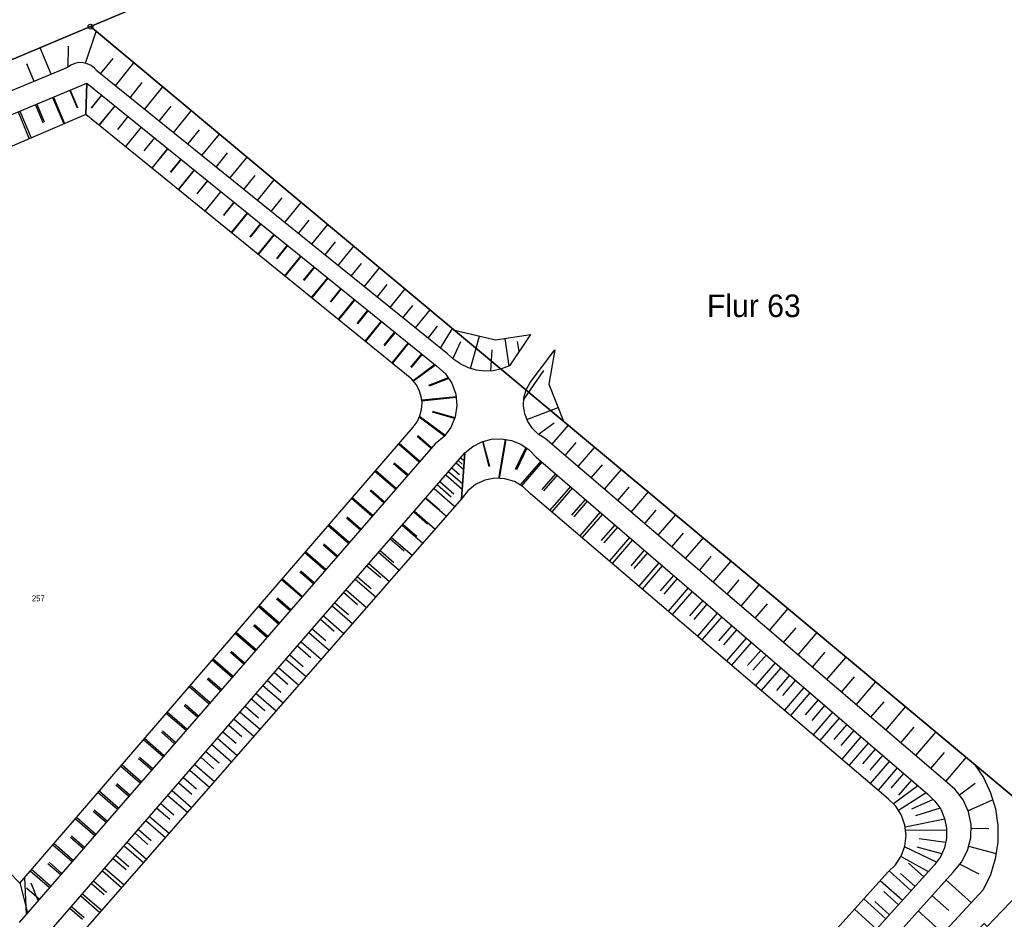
# Model space of a CAD drawing. Extents: x 2408905 to 4819478, y 5786105 to 11573663.
# Tile 36 of 39: x 2409927 to 2410029, y 5787143 to 5787236. Entities that reach past the tile are written whole.
import ezdxf

# ---------------------------------------------------------------- set-up
doc = ezdxf.new("R2010")
doc.units = 0
for name, color, linetype in [('K100-FLST_GRENZEN', 40, 'Continuous'), ('K100-FLUR_GRENZEN', 7, 'Continuous'), ('K105-FLST_NUMMERN', 40, 'Continuous'), ('K125-GEB_LINIEN', 40, 'Continuous'), ('K140-KATASTERTOPO', 7, 'Continuous')]:
    doc.layers.add(name, color=color, linetype=linetype)
doc.styles.add('SIMPLEX', font='CONTINUOUS')

# ---------------------------------------------------------------- blocks, each defined once
blk = doc.blocks.new('GRENZSTEIN')
at = {"color": 7, "linetype": 'Continuous'}
blk.add_circle((0, 0), 0.75, dxfattribs=at)

msp = doc.modelspace()

# ---------------------------------------------------------------- linework, layer by layer
at = {"layer": 'K100-FLST_GRENZEN', "color": 250}
for points in [[(2409764.417, 5787154.041), (2409781.871, 5787167.123), (2409802.652, 5787179.747), (2409823.386, 5787190.475), (2409850.278, 5787201.352), (2409863.209, 5787206.464), (2409867.111, 5787208.006), (2409884.332, 5787214.813), (2409920.388, 5787229.35), (2409934.665, 5787235.35), (2409957.799, 5787245.073), (2409983.677, 5787256.525), (2409990.434, 5787259.16), (2410030.15, 5787274.647)], [(2410030.15, 5787274.647), (2409990.434, 5787259.16), (2409983.677, 5787256.525), (2409957.799, 5787245.073), (2409934.665, 5787235.35), (2410034.396, 5787152.102)]]:
    msp.add_lwpolyline(points, dxfattribs=at)
msp.add_lwpolyline([(2409819.934, 5787152.584), (2409852.808, 5787097.587), (2409859.184, 5787086.92), (2409874.792, 5787060.81), (2409969.732, 5787087.821), (2409977.716, 5787090.092), (2409991.49, 5787094.011), (2410025.658, 5787103.732), (2410032.442, 5787093.708), (2410038.44, 5787098.072), (2410071.395, 5787063.559), (2410082.327, 5787070.098), (2410111.635, 5787087.629), (2410044.161, 5787143.949), (2410034.396, 5787152.102), (2409934.665, 5787235.35), (2409920.388, 5787229.35), (2409884.332, 5787214.813), (2409867.111, 5787208.006), (2409863.209, 5787206.464), (2409850.278, 5787201.352)], close=True, dxfattribs=at)
at = {"layer": 'K125-GEB_LINIEN', "color": 250}
msp.add_lwpolyline([(2410046.147, 5787133.178), (2410050.608, 5787137.866), (2410042.833, 5787144.602), (2410035.395, 5787150.472), (2410027.441, 5787142.208), (2410027.141, 5787142.502), (2410026.7, 5787142.052), (2410027.093, 5787141.668), (2410017.254, 5787131.628), (2410024.377, 5787125.158), (2410034.624, 5787135.738), (2410042.252, 5787129.086)], close=True, dxfattribs=at)
at = {"layer": 'K140-KATASTERTOPO', "color": 250}
for points in [[(2409920.388, 5787229.35, 0), (2409934.665, 5787235.35, 0), (2409972.348, 5787203.908, 0), (2409976.568, 5787202.908, 0), (2409980.197, 5787203.473, 0), (2409980.197, 5787203.473, 0), (2409978.024, 5787200.219, 0), (2409977.207, 5787199.907, 0), (2409976.352, 5787199.729, 0), (2409975.479, 5787199.689, 0), (2409974.61, 5787199.788, 0), (2409973.768, 5787200.024, 0), (2409972.975, 5787200.391, 0), (2409972.25, 5787200.88, 0), (2409971.612, 5787201.477, 0), (2409935.366, 5787230.732, 0), (2409935.079, 5787231.062, 0), (2409934.73, 5787231.326, 0), (2409934.334, 5787231.511, 0), (2409933.908, 5787231.61, 0), (2409933.471, 5787231.618, 0), (2409933.042, 5787231.535, 0), (2409932.639, 5787231.365, 0), (2409932.28, 5787231.115, 0), (2409825.092, 5787186.576, 0)], [(2409920.388, 5787229.35, 0), (2409934.665, 5787235.35, 0), (2409972.348, 5787203.908, 0), (2409976.568, 5787202.908, 0), (2409980.197, 5787203.473, 0), (2409980.197, 5787203.473, 0), (2409978.024, 5787200.219, 0), (2409977.207, 5787199.907, 0), (2409976.352, 5787199.729, 0), (2409975.479, 5787199.689, 0), (2409974.61, 5787199.788, 0), (2409973.768, 5787200.024, 0), (2409972.975, 5787200.391, 0), (2409972.25, 5787200.88, 0), (2409971.612, 5787201.477, 0), (2409935.366, 5787230.732, 0), (2409935.079, 5787231.062, 0), (2409934.73, 5787231.326, 0), (2409934.334, 5787231.511, 0), (2409933.908, 5787231.61, 0), (2409933.471, 5787231.618, 0), (2409933.042, 5787231.535, 0), (2409932.639, 5787231.365, 0), (2409932.28, 5787231.115, 0), (2409825.092, 5787186.576, 0)], [(2409934.142, 5787231.555, 0), (2409935.27, 5787234.845, 0)], [(2409934.142, 5787231.556, 0), (2409935.27, 5787234.845, 0)], [(2409930.6, 5787230.417, 0), (2409929.46, 5787233.162, 0)], [(2409930.6, 5787230.417, 0), (2409929.46, 5787233.162, 0)], [(2409932.366, 5787231.175, 0), (2409932.383, 5787233.321, 0)], [(2409932.366, 5787231.175, 0), (2409932.383, 5787233.321, 0)], [(2409928.827, 5787229.68, 0), (2409928.069, 5787231.506, 0)], [(2409928.827, 5787229.68, 0), (2409928.069, 5787231.506, 0)], [(2409935.711, 5787230.454, 0), (2409937.004, 5787232.057, 0)], [(2409935.711, 5787230.454, 0), (2409937.004, 5787232.057, 0)], [(2409937.241, 5787229.219, 0), (2409939.162, 5787231.598, 0)], [(2409937.241, 5787229.219, 0), (2409939.162, 5787231.598, 0)], [(2409874.894, 5787200.78, 0), (2409927.34, 5787146.67, 0), (2409968.066, 5787193.9, 0), (2409968.467, 5787194.449, 0), (2409968.758, 5787195.062, 0), (2409968.928, 5787195.72, 0), (2409968.973, 5787196.398, 0), (2409968.89, 5787197.072, 0), (2409968.682, 5787197.719, 0), (2409968.356, 5787198.315, 0), (2409967.925, 5787198.84, 0), (2409934.177, 5787226.258, 0), (2409934.293, 5787229.49, 0), (2409934.293, 5787229.49, 0), (2409970.504, 5787200.202, 0), (2409971.394, 5787199.414, 0), (2409972.064, 5787198.432, 0), (2409972.471, 5787197.315, 0), (2409972.592, 5787196.133, 0), (2409972.418, 5787194.957, 0), (2409971.961, 5787193.859, 0), (2409971.249, 5787192.908, 0), (2409970.324, 5787192.161, 0), (2409927.289, 5787142.591, 0)], [(2409874.894, 5787200.78, 0), (2409927.34, 5787146.67, 0), (2409968.066, 5787193.9, 0), (2409968.467, 5787194.449, 0), (2409968.758, 5787195.062, 0), (2409968.928, 5787195.72, 0), (2409968.973, 5787196.398, 0), (2409968.89, 5787197.072, 0), (2409968.682, 5787197.719, 0), (2409968.356, 5787198.315, 0), (2409967.925, 5787198.84, 0), (2409934.177, 5787226.258, 0), (2409934.293, 5787229.49, 0), (2409934.293, 5787229.49, 0), (2409970.504, 5787200.202, 0), (2409971.394, 5787199.414, 0), (2409972.064, 5787198.432, 0), (2409972.471, 5787197.315, 0), (2409972.592, 5787196.133, 0), (2409972.418, 5787194.957, 0), (2409971.961, 5787193.859, 0), (2409971.249, 5787192.908, 0), (2409970.324, 5787192.161, 0), (2409927.289, 5787142.591, 0)], [(2409938.761, 5787227.992, 0), (2409940.028, 5787229.562, 0)], [(2409938.761, 5787227.992, 0), (2409940.028, 5787229.562, 0)], [(2409932.523, 5787228.751, 0), (2409933.28, 5787226.94, 0)], [(2409932.564, 5787228.768, 0), (2409933.321, 5787226.958, 0)], [(2409940.269, 5787226.774, 0), (2409942.15, 5787229.104, 0)], [(2409940.27, 5787226.774, 0), (2409942.15, 5787229.104, 0)], [(2409929.099, 5787227.32, 0), (2409929.865, 5787225.486, 0)], [(2409930.748, 5787228.009, 0), (2409931.891, 5787225.275, 0)], [(2409930.836, 5787228.045, 0), (2409931.977, 5787225.313, 0)], [(2409935.81, 5787228.263, 0), (2409934.726, 5787226.923, 0)], [(2409935.813, 5787228.261, 0), (2409934.728, 5787226.921, 0)], [(2409927.175, 5787226.516, 0), (2409928.332, 5787223.746, 0)], [(2409927.355, 5787226.591, 0), (2409928.512, 5787223.823, 0)], [(2409928.966, 5787227.264, 0), (2409929.732, 5787225.43, 0)], [(2409937.174, 5787227.159, 0), (2409935.546, 5787225.146, 0)], [(2409937.179, 5787227.156, 0), (2409935.551, 5787225.142, 0)], [(2409941.768, 5787225.565, 0), (2409943.008, 5787227.102, 0)], [(2409941.768, 5787225.565, 0), (2409943.008, 5787227.102, 0)], [(2409943.255, 5787224.365, 0), (2409945.096, 5787226.646, 0)], [(2409943.255, 5787224.365, 0), (2409945.096, 5787226.646, 0)], [(2409938.54, 5787226.055, 0), (2409937.453, 5787224.711, 0)], [(2409938.547, 5787226.049, 0), (2409937.46, 5787224.705, 0)], [(2409939.907, 5787224.949, 0), (2409938.274, 5787222.93, 0)], [(2409939.917, 5787224.941, 0), (2409938.283, 5787222.922, 0)], [(2409944.732, 5787223.173, 0), (2409945.947, 5787224.678, 0)], [(2409944.732, 5787223.173, 0), (2409945.946, 5787224.678, 0)], [(2409941.276, 5787223.842, 0), (2409940.185, 5787222.494, 0)], [(2409941.287, 5787223.833, 0), (2409940.197, 5787222.484, 0)], [(2409946.198, 5787221.989, 0), (2409948.001, 5787224.223, 0)], [(2409946.198, 5787221.989, 0), (2409948.001, 5787224.223, 0)], [(2409942.645, 5787222.735, 0), (2409941.007, 5787220.709, 0)], [(2409942.659, 5787222.723, 0), (2409941.021, 5787220.698, 0)], [(2409947.654, 5787220.814, 0), (2409948.843, 5787222.287, 0)], [(2409947.654, 5787220.814, 0), (2409948.843, 5787222.287, 0)], [(2409944.016, 5787221.626, 0), (2409942.922, 5787220.273, 0)], [(2409944.033, 5787221.612, 0), (2409942.939, 5787220.26, 0)], [(2409949.1, 5787219.647, 0), (2409950.864, 5787221.834, 0)], [(2409949.1, 5787219.647, 0), (2409950.864, 5787221.833, 0)], [(2409945.388, 5787220.516, 0), (2409943.745, 5787218.484, 0)], [(2409945.407, 5787220.501, 0), (2409943.764, 5787218.469, 0)], [(2409946.762, 5787219.405, 0), (2409945.665, 5787218.049, 0)], [(2409946.783, 5787219.388, 0), (2409945.686, 5787218.031, 0)], [(2409950.535, 5787218.489, 0), (2409951.699, 5787219.931, 0)], [(2409950.535, 5787218.489, 0), (2409951.699, 5787219.931, 0)], [(2409951.96, 5787217.338, 0), (2409953.687, 5787219.478, 0)], [(2409951.96, 5787217.338, 0), (2409953.687, 5787219.478, 0)], [(2409948.137, 5787218.293, 0), (2409946.489, 5787216.255, 0)], [(2409948.161, 5787218.274, 0), (2409946.513, 5787216.236, 0)], [(2409949.513, 5787217.18, 0), (2409948.413, 5787215.819, 0)], [(2409949.539, 5787217.159, 0), (2409948.439, 5787215.798, 0)], [(2409953.375, 5787216.196, 0), (2409954.514, 5787217.607, 0)], [(2409953.375, 5787216.196, 0), (2409954.514, 5787217.607, 0)], [(2409954.78, 5787215.062, 0), (2409956.47, 5787217.156, 0)], [(2409954.78, 5787215.062, 0), (2409956.47, 5787217.156, 0)], [(2409950.891, 5787216.066, 0), (2409949.238, 5787214.022, 0)], [(2409950.919, 5787216.043, 0), (2409949.266, 5787213.999, 0)], [(2409956.175, 5787213.936, 0), (2409957.29, 5787215.317, 0)], [(2409956.175, 5787213.936, 0), (2409957.29, 5787215.317, 0)], [(2409952.269, 5787214.95, 0), (2409951.166, 5787213.586, 0)], [(2409952.3, 5787214.926, 0), (2409951.197, 5787213.561, 0)], [(2409957.56, 5787212.818, 0), (2409959.214, 5787214.867, 0)], [(2409957.561, 5787212.818, 0), (2409959.214, 5787214.867, 0)], [(2409953.65, 5787213.834, 0), (2409951.992, 5787211.785, 0)], [(2409953.683, 5787213.807, 0), (2409952.025, 5787211.758, 0)], [(2409958.936, 5787211.708, 0), (2409960.026, 5787213.059, 0)], [(2409958.936, 5787211.708, 0), (2409960.026, 5787213.059, 0)], [(2409955.031, 5787212.717, 0), (2409953.924, 5787211.348, 0)], [(2409955.066, 5787212.688, 0), (2409953.96, 5787211.32, 0)], [(2409960.301, 5787210.606, 0), (2409961.919, 5787212.61, 0)], [(2409960.301, 5787210.606, 0), (2409961.919, 5787212.61, 0)], [(2409956.414, 5787211.598, 0), (2409954.751, 5787209.543, 0)], [(2409956.452, 5787211.568, 0), (2409954.789, 5787209.512, 0)], [(2409957.798, 5787210.479, 0), (2409956.688, 5787209.106, 0)], [(2409957.838, 5787210.446, 0), (2409956.728, 5787209.074, 0)], [(2409961.657, 5787209.512, 0), (2409962.724, 5787210.833, 0)], [(2409961.657, 5787209.512, 0), (2409962.723, 5787210.833, 0)], [(2409963.003, 5787208.425, 0), (2409964.585, 5787210.385, 0)], [(2409963.003, 5787208.425, 0), (2409964.585, 5787210.385, 0)], [(2409959.183, 5787209.358, 0), (2409957.516, 5787207.297, 0)], [(2409959.226, 5787209.324, 0), (2409957.558, 5787207.262, 0)], [(2409960.57, 5787208.237, 0), (2409959.457, 5787206.86, 0)], [(2409960.615, 5787208.2, 0), (2409959.502, 5787206.824, 0)], [(2409964.34, 5787207.346, 0), (2409965.383, 5787208.639, 0)], [(2409964.34, 5787207.346, 0), (2409965.383, 5787208.639, 0)], [(2409965.667, 5787206.275, 0), (2409967.214, 5787208.192, 0)], [(2409965.667, 5787206.275, 0), (2409967.214, 5787208.192, 0)], [(2409961.958, 5787207.114, 0), (2409960.286, 5787205.046, 0)], [(2409962.005, 5787207.076, 0), (2409960.333, 5787205.008, 0)], [(2409963.348, 5787205.99, 0), (2409962.231, 5787204.61, 0)], [(2409963.397, 5787205.95, 0), (2409962.281, 5787204.569, 0)], [(2409966.985, 5787205.212, 0), (2409968.005, 5787206.475, 0)], [(2409966.985, 5787205.212, 0), (2409968.005, 5787206.475, 0)], [(2409968.293, 5787204.156, 0), (2409969.806, 5787206.029, 0)], [(2409968.293, 5787204.156, 0), (2409969.806, 5787206.029, 0)], [(2409964.739, 5787204.865, 0), (2409963.061, 5787202.791, 0)], [(2409964.79, 5787204.823, 0), (2409963.113, 5787202.749, 0)], [(2409969.592, 5787203.107, 0), (2409970.589, 5787204.342, 0)], [(2409969.592, 5787203.107, 0), (2409970.589, 5787204.342, 0)], [(2409970.882, 5787202.066, 0), (2409972.127, 5787204.092, 0)], [(2409970.882, 5787202.066, 0), (2409972.127, 5787204.092, 0)], [(2409966.131, 5787203.739, 0), (2409965.011, 5787202.355, 0)], [(2409966.185, 5787203.695, 0), (2409965.065, 5787202.311, 0)], [(2409973.988, 5787199.962, 0), (2409974.923, 5787203.298, 0)], [(2409973.988, 5787199.962, 0), (2409974.923, 5787203.298, 0)], [(2409977.982, 5787200.203, 0), (2409977.593, 5787203.068, 0)], [(2409977.982, 5787200.203, 0), (2409977.593, 5787203.068, 0)], [(2409967.524, 5787202.612, 0), (2409965.842, 5787200.532, 0)], [(2409967.581, 5787202.566, 0), (2409965.898, 5787200.487, 0)], [(2409972.17, 5787200.954, 0), (2409972.987, 5787202.758, 0)], [(2409972.17, 5787200.954, 0), (2409972.987, 5787202.758, 0)], [(2409976.091, 5787199.717, 0), (2409976.234, 5787201.886, 0)], [(2409976.091, 5787199.717, 0), (2409976.234, 5787201.886, 0)], [(2409979.015, 5787201.703, 0), (2409978.87, 5787202.738, 0)], [(2409979.015, 5787201.703, 0), (2409978.87, 5787202.738, 0)], [(2409980.853, 5787099.848, 0), (2410023.922, 5787147.832, 0), (2410024.793, 5787148.869, 0), (2410025.412, 5787150.074, 0), (2410025.748, 5787151.386, 0), (2410025.784, 5787152.74, 0), (2410025.518, 5787154.069, 0), (2410024.964, 5787155.305, 0), (2410024.15, 5787156.387, 0), (2410023.115, 5787157.261, 0), (2409981.727, 5787192.718, 0), (2409981.003, 5787193.162, 0), (2409980.391, 5787193.751, 0), (2409979.919, 5787194.457, 0), (2409979.609, 5787195.247, 0), (2409979.476, 5787196.086, 0), (2409979.525, 5787196.934, 0), (2409979.755, 5787197.752, 0), (2409980.154, 5787198.501, 0), (2409982.725, 5787201.879, 0), (2409982.094, 5787198.322, 0), (2409983.626, 5787194.497, 0), (2410026.111, 5787159.049, 0), (2410027.069, 5787157.603, 0), (2410027.805, 5787156.033, 0), (2410028.304, 5787154.372, 0), (2410028.555, 5787152.656, 0), (2410028.553, 5787150.922, 0), (2410028.298, 5787149.207, 0), (2410027.795, 5787147.547, 0), (2410027.055, 5787145.979, 0), (2409981.018, 5787096.215, 0)], [(2409980.853, 5787099.848, 0), (2410023.922, 5787147.832, 0), (2410024.793, 5787148.869, 0), (2410025.412, 5787150.074, 0), (2410025.748, 5787151.386, 0), (2410025.784, 5787152.74, 0), (2410025.518, 5787154.069, 0), (2410024.964, 5787155.305, 0), (2410024.15, 5787156.387, 0), (2410023.115, 5787157.261, 0), (2409981.727, 5787192.718, 0), (2409981.003, 5787193.162, 0), (2409980.391, 5787193.751, 0), (2409979.919, 5787194.457, 0), (2409979.609, 5787195.247, 0), (2409979.476, 5787196.086, 0), (2409979.525, 5787196.934, 0), (2409979.755, 5787197.752, 0), (2409980.154, 5787198.501, 0), (2409982.725, 5787201.879, 0), (2409982.094, 5787198.322, 0), (2409983.626, 5787194.497, 0), (2410026.111, 5787159.049, 0), (2410027.069, 5787157.603, 0), (2410027.805, 5787156.033, 0), (2410028.304, 5787154.372, 0), (2410028.555, 5787152.656, 0), (2410028.553, 5787150.922, 0), (2410028.298, 5787149.207, 0), (2410027.795, 5787147.547, 0), (2410027.055, 5787145.979, 0), (2409981.018, 5787096.215, 0)], [(2409968.919, 5787201.484, 0), (2409967.796, 5787200.096, 0)], [(2409968.978, 5787201.436, 0), (2409967.855, 5787200.048, 0)], [(2409970.315, 5787200.355, 0), (2409968.043, 5787198.696, 0)], [(2409970.376, 5787200.305, 0), (2409968.094, 5787198.634, 0)], [(2409971.688, 5787198.983, 0), (2409969.658, 5787198.188, 0)], [(2409971.735, 5787198.915, 0), (2409969.7, 5787198.116, 0)], [(2409979.515, 5787196.755, 0), (2409981.581, 5787199.756, 0)], [(2409979.515, 5787196.755, 0), (2409981.581, 5787199.756, 0)], [(2409972.499, 5787197.038, 0), (2409968.939, 5787196.673, 0)], [(2409972.508, 5787196.952, 0), (2409968.95, 5787196.588, 0)], [(2409979.836, 5787194.669, 0), (2409983.052, 5787195.931, 0)], [(2409979.836, 5787194.669, 0), (2409983.052, 5787195.931, 0)], [(2409971.292, 5787192.965, 0), (2409968.688, 5787194.914, 0)], [(2409971.347, 5787193.039, 0), (2409968.729, 5787195, 0)], [(2409972.344, 5787194.78, 0), (2409970.068, 5787195.424, 0)], [(2409972.379, 5787194.862, 0), (2409970.084, 5787195.515, 0)], [(2409981.009, 5787193.159, 0), (2409982.641, 5787194.333, 0)], [(2409981.009, 5787193.158, 0), (2409982.641, 5787194.333, 0)], [(2409982.426, 5787192.119, 0), (2409984.114, 5787194.09, 0)], [(2409982.426, 5787192.119, 0), (2409984.114, 5787194.09, 0)], [(2409969.904, 5787191.677, 0), (2409968.472, 5787192.92, 0)], [(2409969.967, 5787191.75, 0), (2409968.535, 5787192.993, 0)], [(2409975.679, 5787101.677, 0), (2410017.177, 5787147.815, 0), (2410017.963, 5787148.574, 0), (2410018.557, 5787149.491, 0), (2410018.929, 5787150.518, 0), (2410019.06, 5787151.603, 0), (2410018.943, 5787152.689, 0), (2410018.584, 5787153.721, 0), (2410018.002, 5787154.645, 0), (2410017.226, 5787155.414, 0), (2409980.207, 5787186.989, 0), (2409979.455, 5787187.719, 0), (2409978.55, 5787188.248, 0), (2409977.545, 5787188.545, 0), (2409976.499, 5787188.594, 0), (2409975.471, 5787188.391, 0), (2409974.521, 5787187.949, 0), (2409973.704, 5787187.292, 0), (2409973.068, 5787186.459, 0), (2409973.416, 5787191.236, 0), (2409973.416, 5787191.236, 0), (2409974.222, 5787191.895, 0), (2409975.149, 5787192.369, 0), (2409976.155, 5787192.636, 0), (2409977.195, 5787192.684, 0), (2409978.222, 5787192.511, 0), (2409979.189, 5787192.125, 0), (2409980.052, 5787191.544, 0), (2409980.773, 5787190.793, 0), (2410021.303, 5787155.88, 0), (2410022.055, 5787155.176, 0), (2410022.646, 5787154.333, 0), (2410023.052, 5787153.386, 0), (2410023.256, 5787152.377, 0), (2410023.249, 5787151.347, 0), (2410023.03, 5787150.34, 0), (2410022.611, 5787149.4, 0), (2410022.007, 5787148.565, 0), (2409979.094, 5787101.01, 0)], [(2409975.679, 5787101.677, 0), (2410017.177, 5787147.815, 0), (2410017.963, 5787148.574, 0), (2410018.557, 5787149.491, 0), (2410018.929, 5787150.518, 0), (2410019.06, 5787151.603, 0), (2410018.943, 5787152.689, 0), (2410018.584, 5787153.721, 0), (2410018.002, 5787154.645, 0), (2410017.226, 5787155.414, 0), (2409980.207, 5787186.989, 0), (2409979.455, 5787187.719, 0), (2409978.55, 5787188.248, 0), (2409977.545, 5787188.545, 0), (2409976.499, 5787188.594, 0), (2409975.471, 5787188.391, 0), (2409974.521, 5787187.949, 0), (2409973.704, 5787187.292, 0), (2409973.068, 5787186.459, 0), (2409973.416, 5787191.236, 0), (2409973.416, 5787191.236, 0), (2409974.222, 5787191.895, 0), (2409975.149, 5787192.369, 0), (2409976.155, 5787192.636, 0), (2409977.195, 5787192.684, 0), (2409978.222, 5787192.511, 0), (2409979.189, 5787192.125, 0), (2409980.052, 5787191.544, 0), (2409980.773, 5787190.793, 0), (2410021.303, 5787155.88, 0), (2410022.055, 5787155.176, 0), (2410022.646, 5787154.333, 0), (2410023.052, 5787153.386, 0), (2410023.256, 5787152.377, 0), (2410023.249, 5787151.347, 0), (2410023.03, 5787150.34, 0), (2410022.611, 5787149.4, 0), (2410022.007, 5787148.565, 0), (2409979.094, 5787101.01, 0)], [(2409968.679, 5787190.266, 0), (2409966.536, 5787192.126, 0)], [(2409968.744, 5787190.341, 0), (2409966.601, 5787192.201, 0)], [(2409975.219, 5787192.388, 0), (2409975.9, 5787189.824, 0)], [(2409975.258, 5787192.398, 0), (2409975.939, 5787189.833, 0)], [(2409977.565, 5787192.622, 0), (2409976.883, 5787188.576, 0)], [(2409977.648, 5787192.608, 0), (2409976.968, 5787188.572, 0)], [(2409979.707, 5787191.776, 0), (2409978.618, 5787189.518, 0)], [(2409979.814, 5787191.704, 0), (2409978.737, 5787189.469, 0)], [(2409983.773, 5787190.965, 0), (2409984.908, 5787192.291, 0)], [(2409983.773, 5787190.966, 0), (2409984.908, 5787192.291, 0)], [(2409985.127, 5787189.805, 0), (2409986.845, 5787191.811, 0)], [(2409985.127, 5787189.805, 0), (2409986.845, 5787191.811, 0)], [(2409972.962, 5787190.712, 0), (2409973.223, 5787190.485, 0)], [(2409967.456, 5787188.857, 0), (2409966.03, 5787190.094, 0)], [(2409967.523, 5787188.935, 0), (2409966.098, 5787190.172, 0)], [(2409972.052, 5787189.662, 0), (2409972.835, 5787188.983, 0)], [(2409972.507, 5787190.187, 0), (2409973.29, 5787189.509, 0)], [(2409972.708, 5787190.419, 0), (2409973.114, 5787190.066, 0)], [(2409981.257, 5787190.376, 0), (2409979.132, 5787187.908, 0)], [(2409981.384, 5787190.267, 0), (2409979.279, 5787187.822, 0)], [(2409986.489, 5787188.638, 0), (2409987.645, 5787189.987, 0)], [(2409986.489, 5787188.638, 0), (2409987.645, 5787189.987, 0)], [(2409966.234, 5787187.45, 0), (2409964.101, 5787189.302, 0)], [(2409966.304, 5787187.53, 0), (2409964.171, 5787189.382, 0)], [(2409971.423, 5787188.937, 0), (2409973.14, 5787187.449, 0)], [(2409971.729, 5787189.29, 0), (2409973.182, 5787188.03, 0)], [(2409982.791, 5787189.054, 0), (2409981.378, 5787187.414, 0)], [(2409982.947, 5787188.921, 0), (2409981.534, 5787187.28, 0)], [(2409987.859, 5787187.465, 0), (2409989.608, 5787189.506, 0)], [(2409987.859, 5787187.465, 0), (2409989.608, 5787189.506, 0)], [(2409970.554, 5787187.935, 0), (2409971.997, 5787186.684, 0)], [(2409970.828, 5787188.25, 0), (2409972.271, 5787186.999, 0)], [(2409984.329, 5787187.73, 0), (2409982.215, 5787185.276, 0)], [(2409984.513, 5787187.572, 0), (2409982.4, 5787185.119, 0)], [(2409989.236, 5787186.285, 0), (2409990.413, 5787187.657, 0)], [(2409989.236, 5787186.285, 0), (2409990.413, 5787187.657, 0)], [(2409963.871, 5787184.728, 0), (2409961.747, 5787186.572, 0)], [(2409965.015, 5787186.046, 0), (2409963.596, 5787187.277, 0)], [(2409965.086, 5787186.128, 0), (2409963.667, 5787187.36, 0)], [(2409969.371, 5787186.569, 0), (2409970.809, 5787185.322, 0)], [(2409970.216, 5787187.545, 0), (2409972.378, 5787185.671, 0)], [(2409990.622, 5787185.098, 0), (2409992.402, 5787187.175, 0)], [(2409990.622, 5787185.098, 0), (2409992.402, 5787187.175, 0)], [(2409963.797, 5787184.643, 0), (2409961.674, 5787186.487, 0)], [(2409969.336, 5787186.529, 0), (2409971.493, 5787184.658, 0)], [(2409985.863, 5787186.409, 0), (2409984.458, 5787184.778, 0)], [(2409986.075, 5787186.226, 0), (2409984.671, 5787184.595, 0)], [(2409962.657, 5787183.33, 0), (2409961.244, 5787184.556, 0)], [(2409968.119, 5787185.125, 0), (2409969.553, 5787183.882, 0)], [(2409968.185, 5787185.202, 0), (2409970.337, 5787183.336, 0)], [(2409987.394, 5787185.09, 0), (2409985.293, 5787182.651, 0)], [(2409987.635, 5787184.882, 0), (2409985.535, 5787182.445, 0)], [(2409992.015, 5787183.904, 0), (2409993.212, 5787185.301, 0)], [(2409992.015, 5787183.904, 0), (2409993.212, 5787185.301, 0)], [(2409993.417, 5787182.703, 0), (2409995.228, 5787184.817, 0)], [(2409993.417, 5787182.703, 0), (2409995.228, 5787184.817, 0)], [(2409961.367, 5787181.844, 0), (2409959.253, 5787183.679, 0)], [(2409961.445, 5787181.933, 0), (2409959.33, 5787183.769, 0)], [(2409962.581, 5787183.242, 0), (2409961.169, 5787184.469, 0)], [(2409966.905, 5787183.725, 0), (2409969.05, 5787181.865, 0)], [(2409967.002, 5787183.836, 0), (2409968.432, 5787182.596, 0)], [(2409988.921, 5787183.774, 0), (2409987.525, 5787182.153, 0)], [(2409989.191, 5787183.542, 0), (2409987.795, 5787181.922, 0)], [(2409965.821, 5787182.474, 0), (2409967.96, 5787180.619, 0)], [(2409994.826, 5787181.496, 0), (2409996.044, 5787182.917, 0)], [(2409994.826, 5787181.496, 0), (2409996.044, 5787182.917, 0)], [(2409960.155, 5787180.448, 0), (2409958.748, 5787181.668, 0)], [(2409960.234, 5787180.539, 0), (2409958.828, 5787181.761, 0)], [(2409965.693, 5787182.327, 0), (2409967.12, 5787181.091, 0)], [(2409990.445, 5787182.461, 0), (2409988.358, 5787180.037, 0)], [(2409990.744, 5787182.204, 0), (2409988.657, 5787179.782, 0)], [(2409996.244, 5787180.282, 0), (2409998.086, 5787182.432, 0)], [(2409996.244, 5787180.282, 0), (2409998.086, 5787182.432, 0)], [(2409958.944, 5787179.053, 0), (2409956.839, 5787180.88, 0)], [(2409959.026, 5787179.147, 0), (2409956.921, 5787180.975, 0)], [(2409964.484, 5787180.932, 0), (2409966.617, 5787179.083, 0)], [(2409964.642, 5787181.114, 0), (2409966.064, 5787179.881, 0)], [(2409991.967, 5787181.151, 0), (2409990.579, 5787179.54, 0)], [(2409992.293, 5787180.87, 0), (2409990.906, 5787179.26, 0)], [(2409997.669, 5787179.06, 0), (2409998.908, 5787180.506, 0)], [(2409997.669, 5787179.06, 0), (2409998.908, 5787180.506, 0)], [(2409963.277, 5787179.539, 0), (2409964.695, 5787178.31, 0)], [(2409963.465, 5787179.756, 0), (2409965.593, 5787177.912, 0)], [(2409993.484, 5787179.843, 0), (2409991.409, 5787177.434, 0)], [(2409993.839, 5787179.538, 0), (2409991.765, 5787177.13, 0)], [(2409999.103, 5787177.832, 0), (2410000.977, 5787180.02, 0)], [(2409999.103, 5787177.832, 0), (2410000.977, 5787180.02, 0)], [(2409957.735, 5787177.661, 0), (2409956.335, 5787178.876, 0)], [(2409957.819, 5787177.757, 0), (2409956.419, 5787178.973, 0)], [(2409962.291, 5787178.402, 0), (2409963.705, 5787177.175, 0)], [(2409994.999, 5787178.539, 0), (2409993.62, 5787176.938, 0)], [(2409956.528, 5787176.27, 0), (2409954.433, 5787178.09, 0)], [(2409956.614, 5787176.369, 0), (2409954.518, 5787178.189, 0)], [(2409962.072, 5787178.149, 0), (2409964.193, 5787176.311, 0)], [(2409995.382, 5787178.209, 0), (2409994.004, 5787176.609, 0)], [(2410000.545, 5787176.597, 0), (2410001.805, 5787178.068, 0)], [(2410000.545, 5787176.597, 0), (2410001.805, 5787178.068, 0)], [(2410001.995, 5787175.354, 0), (2410003.902, 5787177.58, 0)], [(2410001.995, 5787175.354, 0), (2410003.901, 5787177.58, 0)], [(2409960.87, 5787176.762, 0), (2409962.279, 5787175.54, 0)], [(2409961.119, 5787177.05, 0), (2409963.235, 5787175.215, 0)], [(2409996.51, 5787177.237, 0), (2409994.448, 5787174.842, 0)], [(2409996.922, 5787176.883, 0), (2409994.861, 5787174.49, 0)], [(2409954.21, 5787173.6, 0), (2409952.123, 5787175.411, 0)], [(2409955.323, 5787174.882, 0), (2409953.929, 5787176.092, 0)], [(2409955.411, 5787174.984, 0), (2409954.017, 5787176.194, 0)], [(2409959.67, 5787175.378, 0), (2409961.778, 5787173.55, 0)], [(2409959.949, 5787175.7, 0), (2409961.355, 5787174.481, 0)], [(2409998.018, 5787175.938, 0), (2409996.648, 5787174.346, 0)], [(2409998.458, 5787175.559, 0), (2409997.088, 5787173.969, 0)], [(2410003.453, 5787174.105, 0), (2410004.735, 5787175.601, 0)], [(2410003.453, 5787174.105, 0), (2410004.735, 5787175.601, 0)], [(2409954.12, 5787173.496, 0), (2409952.033, 5787175.307, 0)], [(2409958.781, 5787174.353, 0), (2409960.885, 5787172.529, 0)], [(2409999.523, 5787174.641, 0), (2409997.474, 5787172.262, 0)], [(2410004.92, 5787172.848, 0), (2410006.859, 5787175.112, 0)], [(2410004.92, 5787172.848, 0), (2410006.859, 5787175.112, 0)], [(2409952.918, 5787172.112, 0), (2409951.53, 5787173.316, 0)], [(2409953.01, 5787172.218, 0), (2409951.622, 5787173.423, 0)], [(2409958.472, 5787173.996, 0), (2409959.873, 5787172.781, 0)], [(2409999.991, 5787174.239, 0), (2409997.943, 5787171.861, 0)], [(2410001.025, 5787173.348, 0), (2409999.663, 5787171.766, 0)], [(2409951.718, 5787170.73, 0), (2409949.641, 5787172.533, 0)], [(2409951.812, 5787170.838, 0), (2409949.735, 5787172.641, 0)], [(2409957.276, 5787172.617, 0), (2409959.373, 5787170.799, 0)], [(2409957.616, 5787173.009, 0), (2409959.015, 5787171.796, 0)], [(2410001.52, 5787172.921, 0), (2410000.159, 5787171.341, 0)], [(2410006.395, 5787171.585, 0), (2410007.699, 5787173.107, 0)], [(2410006.395, 5787171.585, 0), (2410007.699, 5787173.107, 0)], [(2410007.879, 5787170.314, 0), (2410009.851, 5787172.616, 0)], [(2410007.879, 5787170.314, 0), (2410009.851, 5787172.616, 0)], [(2409956.453, 5787171.667, 0), (2409958.545, 5787169.853, 0)], [(2410002.524, 5787172.057, 0), (2410000.486, 5787169.692, 0)], [(2410003.047, 5787171.606, 0), (2410001.012, 5787169.244, 0)], [(2409950.52, 5787169.349, 0), (2409949.138, 5787170.549, 0)], [(2409950.616, 5787169.46, 0), (2409949.234, 5787170.66, 0)], [(2409955.292, 5787170.328, 0), (2409956.683, 5787169.122, 0)], [(2409956.083, 5787171.24, 0), (2409957.477, 5787170.032, 0)], [(2410004.019, 5787170.769, 0), (2410002.665, 5787169.197, 0)], [(2410004.57, 5787170.294, 0), (2410003.218, 5787168.724, 0)], [(2410009.371, 5787169.035, 0), (2410010.697, 5787170.583, 0)], [(2410009.371, 5787169.036, 0), (2410010.697, 5787170.583, 0)], [(2409949.323, 5787167.971, 0), (2409947.256, 5787169.766, 0)], [(2409949.422, 5787168.084, 0), (2409947.354, 5787169.88, 0)], [(2409954.892, 5787169.866, 0), (2409956.976, 5787168.06, 0)], [(2410005.511, 5787169.483, 0), (2410003.486, 5787167.133, 0)], [(2410010.871, 5787167.75, 0), (2410012.877, 5787170.091, 0)], [(2410010.872, 5787167.75, 0), (2410012.877, 5787170.091, 0)], [(2409953.703, 5787168.495, 0), (2409955.089, 5787167.294, 0)], [(2409954.133, 5787168.991, 0), (2409956.214, 5787167.188, 0)], [(2410006.09, 5787168.985, 0), (2410004.068, 5787166.637, 0)], [(2409948.129, 5787166.595, 0), (2409946.753, 5787167.789, 0)], [(2409948.229, 5787166.711, 0), (2409946.853, 5787167.905, 0)], [(2409952.977, 5787167.657, 0), (2409954.36, 5787166.458, 0)], [(2410007, 5787168.201, 0), (2410005.654, 5787166.639, 0)], [(2410007.607, 5787167.678, 0), (2410006.263, 5787166.118, 0)], [(2410012.381, 5787166.457, 0), (2410013.729, 5787168.031, 0)], [(2410012.381, 5787166.457, 0), (2410013.729, 5787168.031, 0)], [(2410013.898, 5787165.157, 0), (2410015.938, 5787167.537, 0)], [(2410013.898, 5787165.157, 0), (2410015.938, 5787167.537, 0)], [(2409946.936, 5787165.221, 0), (2409944.877, 5787167.008, 0)], [(2409947.038, 5787165.339, 0), (2409944.979, 5787167.126, 0)], [(2409951.823, 5787166.325, 0), (2409953.891, 5787164.532, 0)], [(2409952.517, 5787167.127, 0), (2409954.589, 5787165.33, 0)], [(2410008.486, 5787166.921, 0), (2410006.473, 5787164.585, 0)], [(2410009.12, 5787166.375, 0), (2410007.111, 5787164.042, 0)], [(2409945.849, 5787163.969, 0), (2409944.479, 5787165.158, 0)], [(2409951.333, 5787165.761, 0), (2409952.711, 5787164.566, 0)], [(2410009.968, 5787165.644, 0), (2410008.631, 5787164.092, 0)], [(2410015.425, 5787163.849, 0), (2410016.796, 5787165.449, 0)], [(2410015.425, 5787163.849, 0), (2410016.796, 5787165.449, 0)], [(2409944.555, 5787162.479, 0), (2409942.506, 5787164.258, 0)], [(2409944.662, 5787162.602, 0), (2409942.612, 5787164.381, 0)], [(2409945.745, 5787163.849, 0), (2409944.375, 5787165.038, 0)], [(2409950.151, 5787164.397, 0), (2409952.211, 5787162.611, 0)], [(2409950.671, 5787164.996, 0), (2409952.046, 5787163.804, 0)], [(2410010.63, 5787165.074, 0), (2410009.295, 5787163.523, 0)], [(2410011.448, 5787164.37, 0), (2410009.448, 5787162.048, 0)], [(2410016.96, 5787162.534, 0), (2410019.034, 5787164.954, 0)], [(2410016.96, 5787162.534, 0), (2410019.034, 5787164.954, 0)], [(2409949.521, 5787163.67, 0), (2409951.578, 5787161.887, 0)], [(2410012.137, 5787163.776, 0), (2410010.141, 5787161.458, 0)], [(2409943.368, 5787161.111, 0), (2409942.005, 5787162.294, 0)], [(2409943.476, 5787161.236, 0), (2409942.113, 5787162.42, 0)], [(2409948.373, 5787162.346, 0), (2409949.741, 5787161.161, 0)], [(2409948.972, 5787163.037, 0), (2409950.341, 5787161.849, 0)], [(2410012.924, 5787163.098, 0), (2410011.595, 5787161.555, 0)], [(2410013.641, 5787162.48, 0), (2410012.314, 5787160.94, 0)], [(2410018.504, 5787161.211, 0), (2410019.898, 5787162.838, 0)], [(2410018.504, 5787161.211, 0), (2410019.898, 5787162.838, 0)], [(2410020.057, 5787159.881, 0), (2410022.165, 5787162.342, 0)], [(2410020.057, 5787159.881, 0), (2410022.165, 5787162.342, 0)], [(2409942.182, 5787159.745, 0), (2409940.142, 5787161.516, 0)], [(2409942.292, 5787159.872, 0), (2409940.252, 5787161.644, 0)], [(2409947.794, 5787161.678, 0), (2409949.843, 5787159.903, 0)], [(2410014.397, 5787161.829, 0), (2410012.41, 5787159.522, 0)], [(2410015.142, 5787161.188, 0), (2410013.157, 5787158.884, 0)], [(2409946.619, 5787160.323, 0), (2409947.981, 5787159.143, 0)], [(2409947.228, 5787161.025, 0), (2409949.273, 5787159.252, 0)], [(2410015.867, 5787160.563, 0), (2410014.546, 5787159.03, 0)], [(2410021.618, 5787158.543, 0), (2410023.035, 5787160.197, 0)], [(2410021.618, 5787158.543, 0), (2410023.035, 5787160.197, 0)], [(2409940.997, 5787158.381, 0), (2409939.641, 5787159.559, 0)], [(2409941.11, 5787158.511, 0), (2409939.753, 5787159.689, 0)], [(2409946.085, 5787159.706, 0), (2409947.445, 5787158.527, 0)], [(2410016.639, 5787159.898, 0), (2410015.32, 5787158.367, 0)], [(2410017.334, 5787159.299, 0), (2410015.359, 5787157.007, 0)], [(2410023.189, 5787157.198, 0), (2410025.314, 5787159.714, 0)], [(2410023.189, 5787157.198, 0), (2410025.314, 5787159.714, 0)], [(2409939.815, 5787157.019, 0), (2409937.784, 5787158.782, 0)], [(2409939.929, 5787157.151, 0), (2409937.898, 5787158.914, 0)], [(2409944.944, 5787158.39, 0), (2409946.978, 5787156.627, 0)], [(2409945.447, 5787158.97, 0), (2409947.483, 5787157.205, 0)], [(2410018.133, 5787158.611, 0), (2410016.161, 5787156.322, 0)], [(2410018.797, 5787158.038, 0), (2410017.485, 5787156.515, 0)], [(2409943.805, 5787157.076, 0), (2409945.157, 5787155.904, 0)], [(2409944.276, 5787157.62, 0), (2409945.63, 5787156.446, 0)], [(2410019.624, 5787157.326, 0), (2410018.295, 5787155.784, 0)], [(2410024.584, 5787155.811, 0), (2410026.218, 5787157.04, 0)], [(2410024.584, 5787155.811, 0), (2410026.218, 5787157.04, 0)], [(2409937.455, 5787154.301, 0), (2409935.434, 5787156.056, 0)], [(2409937.574, 5787154.438, 0), (2409935.552, 5787156.193, 0)], [(2409938.634, 5787155.659, 0), (2409937.284, 5787156.832, 0)], [(2409938.751, 5787155.793, 0), (2409937.4, 5787156.966, 0)], [(2409943.108, 5787156.272, 0), (2409945.133, 5787154.517, 0)], [(2410020.279, 5787156.762, 0), (2410017.769, 5787154.876, 0)], [(2410021.134, 5787156.026, 0), (2410018.291, 5787154.186, 0)], [(2409942.668, 5787155.765, 0), (2409944.691, 5787154.012, 0)], [(2410021.872, 5787155.347, 0), (2410019.64, 5787154.326, 0)], [(2410025.469, 5787154.179, 0), (2410028.019, 5787155.322, 0)], [(2410025.469, 5787154.179, 0), (2410028.019, 5787155.322, 0)], [(2409936.278, 5787152.945, 0), (2409934.933, 5787154.113, 0)], [(2409936.398, 5787153.084, 0), (2409935.053, 5787154.252, 0)], [(2409941.534, 5787154.456, 0), (2409942.878, 5787153.291, 0)], [(2409941.942, 5787154.927, 0), (2409943.288, 5787153.76, 0)], [(2410022.581, 5787154.426, 0), (2410020.024, 5787153.647, 0)], [(2409935.103, 5787151.591, 0), (2409933.09, 5787153.339, 0)], [(2409935.225, 5787151.732, 0), (2409933.212, 5787153.48, 0)], [(2409940.402, 5787153.15, 0), (2409942.413, 5787151.407, 0)], [(2409940.778, 5787153.584, 0), (2409942.791, 5787151.84, 0)], [(2410023.067, 5787153.314, 0), (2410018.965, 5787152.485, 0)], [(2409939.617, 5787152.244, 0), (2409940.955, 5787151.085, 0)], [(2410023.254, 5787152.121, 0), (2410019.001, 5787152.15, 0)], [(2410025.774, 5787152.374, 0), (2410027.628, 5787152.324, 0)], [(2410025.774, 5787152.373, 0), (2410027.628, 5787152.324, 0)], [(2409933.929, 5787150.239, 0), (2409932.59, 5787151.401, 0)], [(2409934.053, 5787150.382, 0), (2409932.714, 5787151.545, 0)], [(2409938.457, 5787150.907, 0), (2409940.458, 5787149.172, 0)], [(2409939.272, 5787151.847, 0), (2409940.609, 5787150.688, 0)], [(2410023.152, 5787150.9, 0), (2410020.411, 5787151.262, 0)], [(2409932.757, 5787148.889, 0), (2409930.753, 5787150.629, 0)], [(2409932.883, 5787149.035, 0), (2409930.879, 5787150.774, 0)], [(2409938.144, 5787150.546, 0), (2409940.143, 5787148.812, 0)], [(2410022.215, 5787148.853, 0), (2410018.897, 5787150.429, 0)], [(2410022.752, 5787149.715, 0), (2410020.22, 5787150.393, 0)], [(2410025.52, 5787150.498, 0), (2410028.381, 5787149.765, 0)], [(2410025.521, 5787150.498, 0), (2410028.381, 5787149.765, 0)], [(2409931.715, 5787147.689, 0), (2409930.382, 5787148.846, 0)], [(2409937.018, 5787149.247, 0), (2409938.347, 5787148.095, 0)], [(2409937.3, 5787149.572, 0), (2409938.63, 5787148.419, 0)], [(2410021.374, 5787147.864, 0), (2410018.521, 5787149.435, 0)], [(2409930.418, 5787146.195, 0), (2409928.424, 5787147.927, 0)], [(2409930.548, 5787146.345, 0), (2409928.553, 5787148.077, 0)], [(2409931.587, 5787147.541, 0), (2409930.254, 5787148.698, 0)], [(2409935.895, 5787147.951, 0), (2409937.883, 5787146.227, 0)], [(2409936.145, 5787148.24, 0), (2409938.135, 5787146.516, 0)], [(2410019.596, 5787145.894, 0), (2410017.317, 5787147.95, 0)], [(2410020.897, 5787147.335, 0), (2410019.325, 5787148.753, 0)], [(2410024.619, 5787148.662, 0), (2410026.6, 5787147.63, 0)], [(2410024.62, 5787148.662, 0), (2410026.6, 5787147.63, 0)], [(2409928.036, 5787143.451, 0), (2409927.856, 5787147.268, 0)], [(2409934.993, 5787146.91, 0), (2409936.315, 5787145.764, 0)], [(2410018.676, 5787144.874, 0), (2410016.389, 5787146.938, 0)], [(2410020.001, 5787146.342, 0), (2410018.502, 5787147.695, 0)], [(2410023.189, 5787147.015, 0), (2410025.825, 5787144.649, 0)], [(2410023.189, 5787147.015, 0), (2410025.825, 5787144.649, 0)], [(2409928.17, 5787143.606, 0), (2409927.373, 5787146.708, 0)], [(2409929.383, 5787145.003, 0), (2409928.056, 5787146.155, 0)], [(2409929.251, 5787144.851, 0), (2409928.514, 5787146.686, 0)], [(2409934.773, 5787146.657, 0), (2409936.095, 5787145.512, 0)], [(2410018.284, 5787144.439, 0), (2410016.759, 5787145.815, 0)], [(2409933.654, 5787145.366, 0), (2409935.631, 5787143.653, 0)], [(2409933.842, 5787145.583, 0), (2409935.82, 5787143.869, 0)], [(2410016.973, 5787142.986, 0), (2410014.688, 5787145.048, 0)], [(2410021.741, 5787145.402, 0), (2410023.482, 5787143.839, 0)], [(2410021.741, 5787145.402, 0), (2410023.482, 5787143.839, 0)], [(2409932.537, 5787144.077, 0), (2409933.851, 5787142.938, 0)], [(2409932.694, 5787144.259, 0), (2409934.009, 5787143.119, 0)], [(2410016.004, 5787141.912, 0), (2410013.721, 5787143.972, 0)], [(2410017.34, 5787143.393, 0), (2410015.816, 5787144.768, 0)], [(2410020.302, 5787143.799, 0), (2410022.89, 5787141.477, 0)], [(2410020.302, 5787143.799, 0), (2410022.89, 5787141.477, 0)]]:
    msp.add_polyline3d(points, dxfattribs=at)
for points in [[(2409874.894, 5787200.78, 0), (2409869.573, 5787202.448, 0), (2409934.293, 5787229.49, 0), (2409934.177, 5787226.258, 0), (2409874.894, 5787200.78, 0)], [(2409874.894, 5787200.78, 0), (2409869.573, 5787202.448, 0), (2409934.293, 5787229.49, 0), (2409934.177, 5787226.258, 0), (2409874.894, 5787200.78, 0)], [(2409932.913, 5787140.545, 0), (2409929.28, 5787140.32, 0), (2409973.416, 5787191.236, 0), (2409973.068, 5787186.459, 0), (2409932.913, 5787140.545, 0)], [(2409932.913, 5787140.545, 0), (2409929.28, 5787140.32, 0), (2409973.416, 5787191.236, 0), (2409973.068, 5787186.459, 0), (2409932.913, 5787140.545, 0)]]:
    msp.add_polyline3d(points, close=True, dxfattribs=at)

# ---------------------------------------------------------------- block references
at = {"layer": 'K100-FLST_GRENZEN', "color": 250, "xscale": 0.333, "yscale": 0.333}
msp.add_blockref('GRENZSTEIN', (2409934.665, 5787235.35), dxfattribs=at)

# ---------------------------------------------------------------- texts
at = {"layer": 'K100-FLUR_GRENZEN', "color": 250, "linetype": 'Continuous', "style": 'SIMPLEX'}
msp.add_text('Flur 63', height=2.331, dxfattribs=at).set_placement((2409998.46, 5787205.283))
at = {"layer": 'K105-FLST_NUMMERN', "color": 250, "linetype": 'Continuous', "style": 'SIMPLEX'}
msp.add_text('257', height=0.6, dxfattribs=at).set_placement((2409928.598, 5787175.864, 50.009))

doc.saveas('drawing.dxf')
